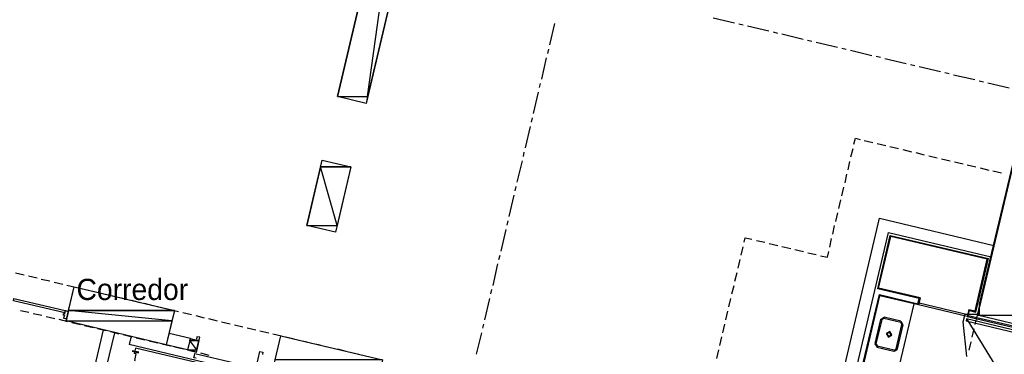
# Model space of a CAD drawing. Header units: feet. Extents: x -79 to 198, y -22 to 181.
# Tile 15 of 92: x 44 to 100, y 65 to 84. Entities that reach past the tile are written whole.
import ezdxf
from ezdxf.enums import TextEntityAlignment as Align

# ---------------------------------------------------------------- set-up
doc = ezdxf.new("R2010")
doc.units = ezdxf.units.FT
for name, color, linetype in [('A-AREA-COMUN', 252, 'CONTINUOUS'), ('A-LINEA', 7, 'CONTINUOUS'), ('A-MURO-CONCRETO', 8, 'CONTINUOUS'), ('A-NOMBRE-ESPACIO', 2, 'CONTINUOUS')]:
    doc.layers.add(name, color=color, linetype=linetype)

msp = doc.modelspace()

# ---------------------------------------------------------------- linework, layer by layer
at = {"layer": 'A-AREA-COMUN'}
msp.add_lwpolyline([(97.728, 64.7644), (97.52, 66.72), (97.632, 67.1644), (98.432, 67.1644), (98.432, 67.7333), (104.288, 92.1778)], dxfattribs=at)
at = {"layer": 'A-LINEA'}
for p, q in [((83.3333, 83.9511), (84.5467, 83.6578)), ((74.0667, 82.4178), (74.36, 83.6311)), ((84.8, 83.6044), (85.04, 83.5511)), ((85.28, 83.4844), (86.4933, 83.2044)), ((86.7467, 83.1511), (86.9867, 83.0844)), ((87.2267, 83.0311), (88.44, 82.7378)), ((88.6933, 82.6844), (88.9333, 82.6311)), ((73.96, 81.9244), (74.0133, 82.1778)), ((89.1733, 82.5644), (90.3867, 82.2844)), ((90.64, 82.2311), (90.88, 82.1644)), ((91.12, 82.1111), (92.3333, 81.8178)), ((73.6133, 80.4711), (73.8933, 81.6844)), ((92.5867, 81.7644), (92.8267, 81.7111)), ((93.0667, 81.6444), (94.28, 81.3644)), ((94.52, 81.2978), (94.7733, 81.2444)), ((95.0133, 81.1911), (96.2267, 80.8978)), ((96.4667, 80.8444), (96.72, 80.7911)), ((96.96, 80.7244), (98.1733, 80.4444)), ((73.4933, 79.9911), (73.5467, 80.2311)), ((98.4133, 80.3778), (98.6667, 80.3244)), ((98.9067, 80.2711), (100.12, 79.9778)), ((73.1467, 78.5244), (73.44, 79.7378)), ((73.04, 78.0444), (73.0933, 78.2844)), ((72.6933, 76.5778), (72.9733, 77.7911)), ((91.1467, 76.0711), (91.2667, 76.5511)), ((91.9067, 77.0044), (92.3867, 76.8844)), ((92.64, 76.8311), (93.12, 76.7111)), ((93.36, 76.6578), (93.8533, 76.5378)), ((72.5733, 76.0978), (72.6267, 76.3378)), ((94.0933, 76.4844), (94.5867, 76.3644)), ((94.8267, 76.3111), (95.3067, 76.1911)), ((95.56, 76.1378), (96.04, 76.0178)), ((96.28, 75.9644), (96.7733, 75.8444)), ((72.2267, 74.6311), (72.52, 75.8444)), ((90.9867, 75.3378), (91.0933, 75.8178)), ((97.0133, 75.7911), (97.5067, 75.6711)), ((97.7467, 75.6178), (98.2267, 75.4978)), ((98.48, 75.4444), (98.96, 75.3244)), ((90.8133, 74.6044), (90.92, 75.0978)), ((99.2, 75.2711), (99.6933, 75.1644)), ((72.1067, 74.1511), (72.1733, 74.3911)), ((90.64, 73.8711), (90.7467, 74.3644)), ((71.7733, 72.6844), (72.0533, 73.8978)), ((90.4667, 73.1511), (90.5733, 73.6311)), ((89.4933, 58.6844), (92.7733, 72.5911)), ((90.2933, 72.4178), (90.4, 72.8978)), ((92.7733, 72.5911), (99.2533, 71.0578)), ((71.6533, 72.2044), (71.7067, 72.4444)), ((90.12, 71.6844), (90.2267, 72.1778)), ((71.3067, 70.7378), (71.6, 71.9511)), ((90.1467, 58.5378), (93.28, 71.7911)), ((92.6667, 68.6044), (93.3733, 71.6178)), ((92.72, 68.6444), (93.4133, 71.5644)), ((93.28, 71.7911), (99.1067, 70.4044)), ((93.3733, 71.6178), (98.9467, 70.3111)), ((98.88, 70.2711), (93.4133, 71.5644)), ((84.92, 70.4978), (85.04, 70.9778)), ((85.7867, 71.3378), (86.2667, 71.2311)), ((86.5067, 71.1644), (87, 71.0578)), ((87.24, 70.9911), (87.7333, 70.8844)), ((89.9467, 70.9511), (90.0533, 71.4444)), ((71.1867, 70.2578), (71.2533, 70.4978)), ((87.9733, 70.8178), (88.4533, 70.7111)), ((88.7067, 70.6444), (89.1867, 70.5378)), ((70.8533, 68.7911), (71.1333, 70.0044)), ((84.7467, 69.7644), (84.8667, 70.2578)), ((98.1867, 67.3511), (98.88, 70.2711)), ((98.2267, 67.2844), (98.9467, 70.3111)), ((43.7733, 69.4978), (44.2667, 69.3911)), ((44.5067, 69.3244), (45, 69.2178)), ((84.5733, 69.0311), (84.6933, 69.5244)), ((45.24, 69.1511), (45.72, 69.0444)), ((45.9733, 68.9778), (46.4533, 68.8711)), ((46.6933, 68.8044), (47.1867, 68.6978)), ((84.4, 68.3111), (84.52, 68.7911)), ((47.4267, 68.6311), (47.92, 68.5244)), ((48.16, 68.4711), (48.64, 68.3511)), ((48.88, 68.2978), (49.3733, 68.1778)), ((49.6133, 68.1244), (50.1067, 68.0044)), ((70.7333, 68.3111), (70.7867, 68.5511)), ((91.1733, 61.5911), (92.76, 68.2711)), ((91.24, 61.6311), (92.7867, 68.2044)), ((95.0133, 68.0444), (92.6667, 68.6044)), ((95.08, 68.0844), (92.72, 68.6444)), ((92.76, 68.2711), (94.9467, 67.7511)), ((50.3467, 67.9511), (50.8267, 67.8311)), ((51.08, 67.7778), (51.56, 67.6578)), ((51.8, 67.6044), (52.2933, 67.4844)), ((70.3867, 66.8444), (70.68, 68.0578)), ((84.2267, 67.5778), (84.3467, 68.0578)), ((93.8133, 63.8578), (94.7333, 67.7511)), ((94.9467, 67.7511), (95.0133, 68.0444)), ((44.0533, 67.3778), (44.5333, 67.2711)), ((44.7733, 67.2044), (45.2667, 67.0978)), ((45.5067, 67.0311), (46, 66.9244)), ((46.4933, 67.1111), (46.5067, 67.2044)), ((46.5333, 67.0978), (46.4933, 67.0978)), ((46.5067, 67.1111), (46.5067, 67.1111)), ((46.52, 67.2178), (46.56, 67.2044)), ((46.52, 67.2044), (46.52, 67.2044)), ((46.52, 67.0844), (46.52, 67.0844)), ((46.5461, 67.0732), (46.5313, 67.0972)), ((46.56, 67.2178), (46.56, 67.2178)), ((46.5621, 67.1916), (46.5861, 67.2065)), ((46.5733, 67.2178), (46.6, 67.3644)), ((46.6133, 67.3644), (46.76, 67.3378)), ((46.6133, 67.3511), (46.6133, 67.3511)), ((52.5333, 67.4311), (53.0267, 67.3111)), ((53.2667, 67.2578), (53.7467, 67.1378)), ((54, 67.0844), (54.48, 66.9644)), ((84.0533, 66.8444), (84.1733, 67.3378)), ((97.8, 67.0711), (97.8667, 67.3644)), ((100.6667, 66.4044), (97.8, 67.0711)), ((97.8267, 67.4311), (98.1867, 67.3511)), ((97.8667, 67.3644), (98.2267, 67.2844)), ((98.2, 66.5778), (98.32, 67.0978)), ((46.24, 66.8711), (46.72, 66.7511)), ((46.6533, 66.8978), (46.5067, 66.9244)), ((46.6533, 66.9111), (46.6533, 66.9111)), ((46.9733, 66.6978), (47.4533, 66.5778)), ((47.6933, 66.5244), (48.1867, 66.4044)), ((54.72, 66.9111), (55.2133, 66.7911)), ((55.4533, 66.7378), (55.9467, 66.6178)), ((56.1867, 66.5644), (56.6667, 66.4444)), ((70.2667, 66.3644), (70.3333, 66.6044)), ((83.88, 66.1111), (84, 66.6044)), ((92.8267, 66.8578), (92.5067, 65.4978)), ((92.8933, 66.8444), (92.56, 65.4844)), ((93.0317, 66.9733), (92.8311, 66.8495)), ((93.0164, 66.9084), (92.896, 66.8341)), ((93.9733, 66.6978), (93.0133, 66.9244)), ((93.9867, 66.7644), (93.0267, 66.9911)), ((93.72, 65.2044), (94.04, 66.5778)), ((93.7867, 65.1911), (94.1067, 66.5644)), ((94.0506, 66.5614), (93.9764, 66.6818)), ((94.1155, 66.5461), (93.9917, 66.7466)), ((97.7204, 66.8869), (99.9411, 63.2719)), ((48.7467, 66.2711), (46.8267, 58.1644)), ((47.48, 58.0044), (49.4, 66.1111)), ((48.4267, 66.3511), (48.9067, 66.2311)), ((49.16, 66.1778), (49.64, 66.0578)), ((49.88, 66.0044), (50.3733, 65.8844)), ((53.6933, 65.7911), (52.48, 66.0711)), ((56.92, 66.3911), (57.4, 66.2844)), ((57.64, 66.2178), (58.1333, 66.1111)), ((58.3733, 66.0444), (58.8667, 65.9378)), ((69.92, 64.8978), (70.2133, 66.1111)), ((98.0267, 65.8578), (98.1333, 66.3378)), ((50.32, 65.8444), (50.2267, 65.4444)), ((58.1467, 63.5644), (50.2267, 65.4444)), ((50.6133, 65.8311), (51.1067, 65.7111)), ((51.3467, 65.6578), (51.8267, 65.5378)), ((52.08, 65.4844), (52.56, 65.3644)), ((53.5333, 65.1378), (52.32, 65.4311)), ((53.6933, 65.7911), (53.5333, 65.1378)), ((53.6933, 65.7911), (54.1733, 65.6711)), ((54.0267, 65.0178), (54.1733, 65.6711)), ((59.1067, 65.8711), (59.5867, 65.7644)), ((59.84, 65.6978), (60.32, 65.5911)), ((60.56, 65.5244), (61.0533, 65.4178)), ((61.2933, 65.3511), (61.7867, 65.2444)), ((83.72, 65.3911), (83.8267, 65.8711)), ((92.5111, 65.4895), (92.635, 65.2889)), ((92.576, 65.4741), (92.6503, 65.3538)), ((92.64, 65.3644), (93.6, 65.1378)), ((97.8533, 65.1244), (97.96, 65.6044)), ((50.7733, 64.9511), (50.4133, 65.0444)), ((50.5733, 65.2444), (50.5067, 64.9378)), ((57.5467, 63.6044), (50.5733, 65.2444)), ((52.8, 65.3111), (53.2933, 65.1911)), ((53.5333, 65.1378), (54.0267, 65.0178)), ((53.5333, 65.1378), (54.0267, 65.0178)), ((53.9467, 64.9378), (57.48, 64.0978)), ((54.2667, 64.9644), (54.7467, 64.8444)), ((62.0267, 65.1911), (62.5067, 65.0711)), ((62.76, 65.0178), (63.24, 64.8978)), ((83.5467, 64.6578), (83.6533, 65.1378)), ((92.6267, 65.2978), (93.5867, 65.0711)), ((93.595, 65.0623), (93.7955, 65.1861)), ((93.6103, 65.1271), (93.7306, 65.2014))]:
    msp.add_line(p, q, dxfattribs=at)
for points in [[(67.9067, 97.1111), (63.6533, 79.0978), (62.0267, 79.4844), (66.28, 97.4978), (67.9067, 97.1111)], [(107.2, 91.6178), (101.24, 66.4044), (98.32, 67.0978), (104.28, 92.3111), (107.2, 91.6178)], [(91.32, 76.7911), (91.4, 77.1244), (91.6667, 77.0578)], [(62.8, 75.4978), (61.92, 71.8044), (60.2933, 72.1778), (61.1733, 75.8844), (62.8, 75.4978)], [(85.0933, 71.2311), (85.16, 71.4844), (85.5333, 71.4044)], [(89.4267, 70.4711), (89.8133, 70.3911), (89.8933, 70.7111)], [(47.0933, 68.7111), (52.7867, 67.3644), (52.32, 65.4311), (46.64, 66.7778), (47.0933, 68.7111)], [(95.08, 68.0844), (94.9867, 67.6844), (92.7867, 68.2044)], [(43.68, 68.0444), (46.6, 67.3644), (46.5733, 67.2311), (43.6533, 67.9244), (43.68, 68.0444)], [(97.7333, 67.0311), (94.9867, 67.6844), (95.0133, 67.8044), (97.7733, 67.1511), (97.7333, 67.0311)], [(46.5467, 67.2044), (46.52, 67.2044), (46.5067, 67.1111), (46.5333, 67.1111)], [(46.5333, 67.0844), (46.5067, 66.9378), (46.5067, 66.9378)], [(46.5467, 67.0844), (46.5067, 66.9378), (46.6533, 66.9111), (46.6667, 66.9378), (46.6667, 66.9244), (46.6667, 66.8978)], [(46.5733, 67.2178), (46.6133, 67.3511), (46.76, 67.3244), (46.7467, 67.2978), (46.76, 67.2978), (46.76, 67.3244), (46.76, 67.3244)], [(97.8267, 67.4311), (97.7333, 67.0311), (100.6533, 66.3511)], [(100.6267, 66.2044), (97.7067, 66.8978), (97.68, 66.7778), (100.6, 66.0844), (100.6267, 66.2044)], [(53.8933, 65.1244), (53.88, 65.0578), (54.04, 65.0178), (54.2267, 65.8578), (54.0667, 65.8844), (54.04, 65.7511)], [(62.2, 54.5244), (61.7467, 52.5778), (55.9867, 53.9378), (58.8267, 65.9378), (64.5867, 64.5778), (64.12, 62.6311), (59.9867, 63.6178), (58.0667, 55.4978), (62.2, 54.5244)], [(93.275, 65.8623), (93.4755, 65.9861), (93.3517, 66.1866), (93.1511, 66.0628), (93.275, 65.8623)], [(93.2842, 65.9012), (93.4366, 65.9953), (93.3425, 66.1477), (93.1901, 66.0536), (93.2842, 65.9012)], [(50.7733, 65.0044), (50.4133, 65.0844), (50.4133, 65.0444)], [(50.5867, 64.5244), (50.5333, 64.5378), (50.6133, 64.9111), (50.5067, 64.9378)], [(54.0133, 64.6711), (53.8933, 64.6978), (53.9333, 64.8311), (53.9467, 64.9378)], [(57.5467, 63.9511), (57.5333, 63.8978), (57.4533, 63.9111), (57.52, 64.1911), (57.44, 64.2178), (57.64, 65.0444), (57.8, 65.0044), (57.7733, 64.8711)]]:
    msp.add_lwpolyline(points, dxfattribs=at)
at = {"layer": 'A-MURO-CONCRETO'}
for points in [[(66.2, 97.1111), (62.0267, 79.4844), (63.7333, 79.4844), (66.2, 97.1111)], [(66.2, 97.1111), (67.9067, 97.1111), (63.7333, 79.4844), (66.2, 97.1111), (66.2, 97.1111)], [(104.12, 91.6178), (98.32, 67.0978), (101.4, 67.0978), (104.12, 91.6178)], [(62.0267, 79.4844), (63.7333, 79.4844), (63.6533, 79.0978), (62.0267, 79.4844), (62.0267, 79.4844)], [(61.08, 75.4978), (60.2933, 72.1778), (62.0133, 72.1778), (61.08, 75.4978)], [(61.1733, 75.8844), (62.8, 75.4978), (61.08, 75.4978), (61.1733, 75.8844), (61.1733, 75.8844)], [(61.08, 75.4978), (62.8, 75.4978), (62.0133, 72.1778), (61.08, 75.4978), (61.08, 75.4978)], [(60.2933, 72.1778), (62.0133, 72.1778), (61.92, 71.8044), (60.2933, 72.1778), (60.2933, 72.1778)], [(47.0933, 68.7111), (52.7867, 67.3644), (46.7733, 67.3644), (47.0933, 68.7111), (47.0933, 68.7111)], [(46.7733, 67.3644), (46.64, 66.7778), (52.64, 66.7778), (46.7733, 67.3644)], [(46.7733, 67.3644), (52.7867, 67.3644), (52.64, 66.7778), (46.7733, 67.3644), (46.7733, 67.3644)], [(98.32, 67.0978), (101.4, 67.0978), (101.24, 66.4044), (98.32, 67.0978), (98.32, 67.0978)], [(46.64, 66.7778), (52.64, 66.7778), (52.32, 65.4311), (46.64, 66.7778), (46.64, 66.7778)], [(58.8267, 65.9378), (64.5867, 64.5778), (58.5067, 64.5778), (58.8267, 65.9378), (58.8267, 65.9378)], [(53.6667, 65.6711), (53.5333, 65.1378), (54.0533, 65.1378), (53.6667, 65.6711)], [(53.6933, 65.7911), (54.1733, 65.6711), (53.6667, 65.6711), (53.6933, 65.7911), (53.6933, 65.7911)], [(53.6667, 65.6711), (54.1733, 65.6711), (54.0533, 65.1378), (53.6667, 65.6711), (53.6667, 65.6711)], [(53.5333, 65.1378), (54.0533, 65.1378), (54.0267, 65.0178), (53.5333, 65.1378), (53.5333, 65.1378)]]:
    msp.add_lwpolyline(points, dxfattribs=at)

# ---------------------------------------------------------------- texts
at = {"layer": 'A-NOMBRE-ESPACIO'}
msp.add_text('Corredor', height=1.2, dxfattribs=at).set_placement((50.4, 67.9644), align=Align.CENTER)

doc.saveas('drawing.dxf')
